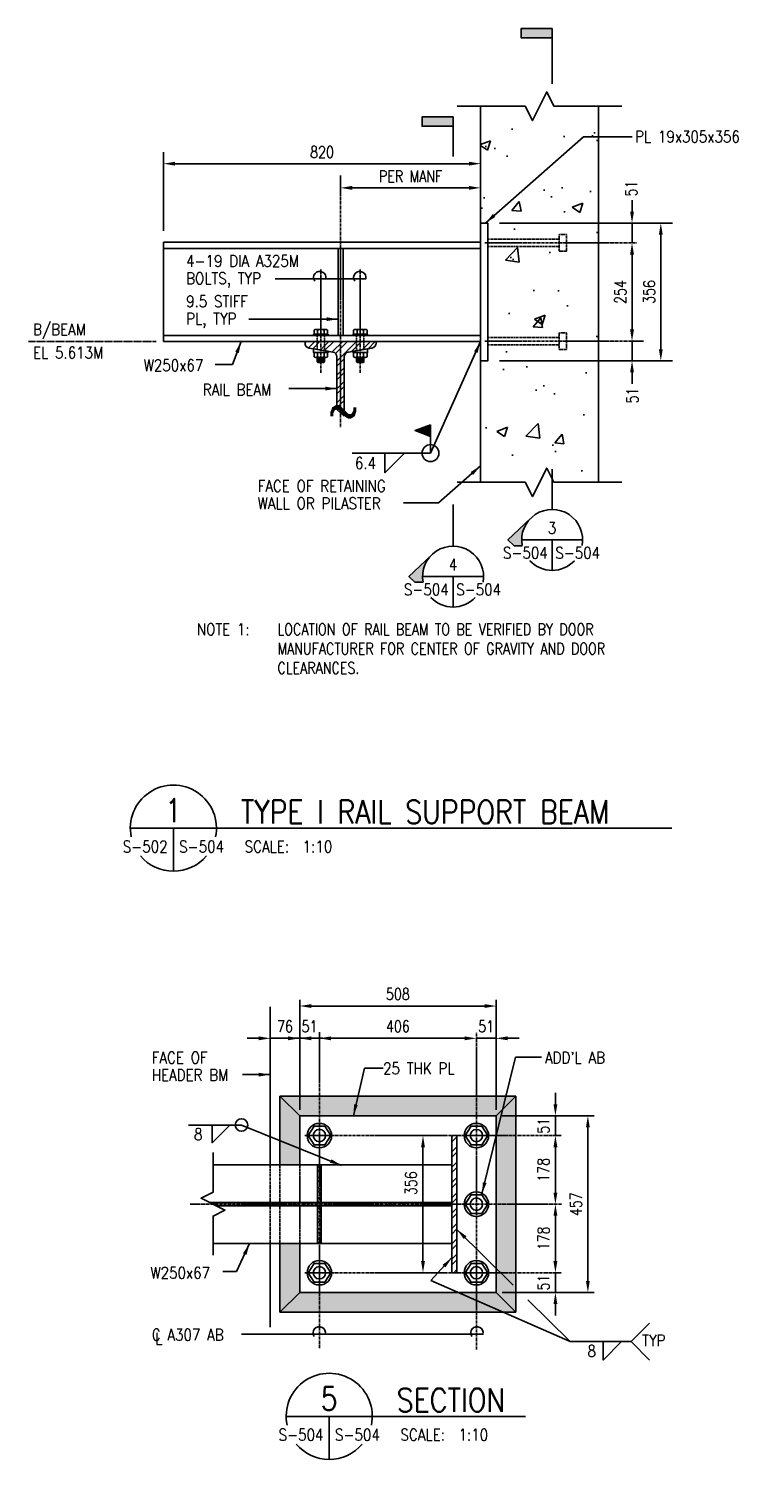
# Model space of a CAD drawing. Header units: millimetres. Extents: x 0 to 8375, y 0 to 3703.
# Tile 1 of 3: x 0 to 1879, y 0 to 3703. Entities that reach past the tile are written whole.
import ezdxf
from ezdxf.enums import TextEntityAlignment as Align

# ---------------------------------------------------------------- set-up
doc = ezdxf.new("R2010")
doc.units = ezdxf.units.MM
for name, pattern in [('CENTER2', [1.125, 0.75, -0.125, 0.125, -0.125]), ('HIDDEN', [0.375, 0.25, -0.125]), ('HIDDEN2', [0.1875, 0.125, -0.0625]), ('PHANTOM2', [1.25, 0.625, -0.125, 0.125, -0.125, 0.125, -0.125])]:
    doc.linetypes.add(name, pattern=pattern)
for name, color, linetype in [('S-ANNO-CNTR', 1, 'CENTER2'), ('S-ANNO-DIMS', 2, 'Continuous'), ('S-ANNO-PATT', 1, 'Continuous'), ('S-ANNO-SYMB', 4, 'Continuous'), ('S-ANNO-SYMB_5', 2, 'Continuous'), ('S-ANNO-TEXT', 3, 'Continuous'), ('S-ANNO-TEXT_14', 14, 'Continuous'), ('S-DETL-CONC', 4, 'Continuous'), ('S-DETL-HIDE', 2, 'HIDDEN'), ('S-DETL-MBND', 1, 'Continuous'), ('S-DETL-MBND-HIDE', 1, 'HIDDEN2'), ('S-DETL-MBND2', 2, 'Continuous'), ('S-DETL-PATT', 1, 'Continuous'), ('S-DETL-STLS', 3, 'Continuous'), ('S-DETL-STLS5', 2, 'Continuous'), ('S-SECT-PATT', 1, 'Continuous')]:
    doc.layers.add(name, color=color, linetype=linetype)
doc.styles.add('ROMANS', font='ROMANS.shx', dxfattribs={"width": 0.8})
doc.styles.add('Text', font='romans.shx', dxfattribs={"width": 0.8, "height": 3})
doc.dimstyles.new('NFL_1', dxfattribs={"dimscale": 0, "dimtxt": 3, "dimasz": 3.3, "dimexe": 3, "dimexo": 3, "dimgap": 1.5, "dimtad": 1, "dimdec": 0, "dimzin": 3, "dimdsep": 46, "dimtxsty": 'Text', "dimblk2": 'ARCHTICK', "dimcen": 3, "dimdle": 3, "dimclrd": 1, "dimclre": 1, "dimclrt": 2, "dimadec": 0, "dimazin": 0, "dimtfac": 0.75, "dimtdec": 0, "dimtmove": 2, "dimatfit": 3, "dimfxl": 0.125, "dimtfillclr": 1, "dimfrac": 2, "dimtolj": 1, "dimtzin": 0, "dimarcsym": 1})
doc.dimstyles.get("Standard").update_dxf_attribs({"dimtxt": 0.125, "dimasz": 0.125, "dimexe": 0.18, "dimexo": 0.0625, "dimgap": 0.125, "dimtad": 0, "dimtih": 1, "dimtoh": 1, "dimdec": 4, "dimzin": 0, "dimdsep": 46, "dimtxsty": 'Text', "dimcen": 0.125, "dimclrt": 2, "dimadec": 0, "dimazin": 0, "dimtfac": 1, "dimtdec": 4, "dimtofl": 0, "dimtmove": 0, "dimatfit": 3, "dimfxl": 0.18, "dimtolj": 1, "dimtzin": 0, "dimarcsym": 0})

# ---------------------------------------------------------------- blocks, each defined once
blk = doc.blocks.new('FLAG')
at = {"layer": 'S-ANNO-PATT'}
blk.add_hatch(color=256, dxfattribs=at).paths.add_polyline_path([(-11.91, 8.03), (-14.29, 8.03), (-14.29, 0), (-11.91, 0)])
at = {"layer": 'S-ANNO-SYMB'}
blk.add_lwpolyline([(0, 0), (-14.29, 0), (-14.29, 8.03), (-11.91, 8.03), (-11.91, 0)], dxfattribs=at)
blk = doc.blocks.new('A$C450A5299')
at = {"layer": 'S-DETL-MBND'}
blk.add_lwpolyline([(29.3, 0), (13.9, 24.1), (-13.9, 24.1), (-29.3, 0), (-13.9, -24.1), (13.9, -24.1)], close=True, dxfattribs=at)
for radius in [31.6, 16]:
    blk.add_circle((0, 0), radius, dxfattribs=at)
blk = doc.blocks.new('*D52')
at = {"layer": 'Defpoints', "color": 0, "transparency": 16777216}
for p in [(806.8, 3264.8), (1168.8, 3290.7), (1168.8, 3199.2)]:
    blk.add_point(p, dxfattribs=at)
at = {"layer": 'S-ANNO-TEXT', "color": 1, "lineweight": -2, "transparency": 16777216}
for p, q in [((806.8, 3294.8), (806.8, 3320.7)), ((1168.8, 3229.2), (1168.8, 3320.7)), ((836.8, 3290.7), (1138.8, 3290.7))]:
    blk.add_line(p, q, dxfattribs=at)
at = {"layer": 'S-ANNO-TEXT', "color": 1, "transparency": 16777216}
for points in [[(836.8, 3295.7), (836.8, 3285.7), (806.8, 3290.7)], [(1138.8, 3295.7), (1138.8, 3285.7), (1168.8, 3290.7)]]:
    blk.add_solid(points, dxfattribs=at)
at = {"layer": 'S-ANNO-TEXT', "color": 2, "transparency": 16777216, "insert": (987.8, 3320.7), "char_height": 30, "attachment_point": 5, "style": 'Text'}
blk.add_mtext('\\A1;PER MANF', dxfattribs=at)
blk = doc.blocks.new('_ArchTick')
at = {"color": 0, "linetype": 'ByBlock', "const_width": 0.15}
blk.add_lwpolyline([(-0.5, -0.5), (0.5, 0.5)], dxfattribs=at)
blk = doc.blocks.new('*D51')
at = {"layer": 'Defpoints', "color": 0, "transparency": 16777216}
for p in [(1168.8, 3353.3), (1168.8, 3263.1), (348.8, 3149.9)]:
    blk.add_point(p, dxfattribs=at)
at = {"layer": 'S-ANNO-TEXT', "color": 1, "lineweight": -2, "transparency": 16777216}
for p, q in [((348.8, 3179.9), (348.8, 3383.3)), ((1168.8, 3293.1), (1168.8, 3383.3)), ((378.8, 3353.3), (1138.8, 3353.3))]:
    blk.add_line(p, q, dxfattribs=at)
at = {"layer": 'S-ANNO-TEXT', "color": 1, "transparency": 16777216}
for points in [[(378.8, 3358.3), (378.8, 3348.3), (348.8, 3353.3)], [(1138.8, 3358.3), (1138.8, 3348.3), (1168.8, 3353.3)]]:
    blk.add_solid(points, dxfattribs=at)
at = {"layer": 'S-ANNO-TEXT', "color": 2, "transparency": 16777216, "insert": (758.8, 3383.3), "char_height": 30, "attachment_point": 5, "style": 'Text'}
blk.add_mtext('\\A1;820', dxfattribs=at)
blk = doc.blocks.new('*D59')
at = {"layer": 'Defpoints', "color": 0, "transparency": 16777216}
for p in [(1521.9, 2894.2), (1560.5, 2894.2), (1187.8, 2843.2)]:
    blk.add_point(p, dxfattribs=at)
at = {"layer": 'S-ANNO-TEXT', "color": 1, "lineweight": -2, "transparency": 16777216}
for p, q in [((1560.5, 2924.2), (1560.5, 2954.2)), ((1551.9, 2894.2), (1590.5, 2894.2)), ((1560.5, 2843.2), (1560.5, 2894.2)), ((1217.8, 2843.2), (1590.5, 2843.2)), ((1560.5, 2813.2), (1560.5, 2783.2))]:
    blk.add_line(p, q, dxfattribs=at)
at = {"layer": 'S-ANNO-TEXT', "color": 1, "transparency": 16777216}
for points in [[(1555.5, 2924.2), (1565.5, 2924.2), (1560.5, 2894.2)], [(1555.5, 2813.2), (1565.5, 2813.2), (1560.5, 2843.2)]]:
    blk.add_solid(points, dxfattribs=at)
at = {"layer": 'S-ANNO-TEXT', "color": 2, "transparency": 16777216, "insert": (1561.6, 2753.6), "char_height": 30, "attachment_point": 5, "rotation": 90, "style": 'Text'}
blk.add_mtext('\\A1;51', dxfattribs=at)
blk = doc.blocks.new('*D58')
at = {"layer": 'Defpoints', "color": 0, "transparency": 16777216}
for p in [(1560.5, 3148.2), (1560.5, 3148.2), (1521.9, 2894.2)]:
    blk.add_point(p, dxfattribs=at)
at = {"layer": 'S-ANNO-TEXT', "color": 1, "lineweight": -2, "transparency": 16777216}
for p, q in [((1560.5, 2924.2), (1560.5, 3118.2)), ((1551.9, 2894.2), (1590.5, 2894.2))]:
    blk.add_line(p, q, dxfattribs=at)
at = {"layer": 'S-ANNO-TEXT', "color": 1, "transparency": 16777216}
for points in [[(1555.5, 3118.2), (1565.5, 3118.2), (1560.5, 3148.2)], [(1555.5, 2924.2), (1565.5, 2924.2), (1560.5, 2894.2)]]:
    blk.add_solid(points, dxfattribs=at)
at = {"layer": 'S-ANNO-TEXT', "color": 2, "transparency": 16777216, "insert": (1530.5, 3021.2), "char_height": 30, "attachment_point": 5, "rotation": 90, "style": 'Text'}
blk.add_mtext('\\A1;254', dxfattribs=at)
blk = doc.blocks.new('*D60')
at = {"layer": 'Defpoints', "color": 0, "transparency": 16777216}
for p in [(1187.8, 3199.2), (1560.5, 3199.2), (1560.5, 3148.2)]:
    blk.add_point(p, dxfattribs=at)
at = {"layer": 'S-ANNO-TEXT', "color": 1, "lineweight": -2, "transparency": 16777216}
for p, q in [((1560.5, 3229.2), (1560.5, 3259.2)), ((1217.8, 3199.2), (1590.5, 3199.2)), ((1560.5, 3148.2), (1560.5, 3199.2)), ((1560.5, 3118.2), (1560.5, 3088.2))]:
    blk.add_line(p, q, dxfattribs=at)
at = {"layer": 'S-ANNO-TEXT', "color": 1, "transparency": 16777216}
for points in [[(1555.5, 3229.2), (1565.5, 3229.2), (1560.5, 3199.2)], [(1555.5, 3118.2), (1565.5, 3118.2), (1560.5, 3148.2)]]:
    blk.add_solid(points, dxfattribs=at)
at = {"layer": 'S-ANNO-TEXT', "color": 2, "transparency": 16777216, "insert": (1558.5, 3289), "char_height": 30, "attachment_point": 5, "rotation": 90, "style": 'Text'}
blk.add_mtext('\\A1;51', dxfattribs=at)
blk = doc.blocks.new('*D57')
at = {"layer": 'Defpoints', "color": 0, "transparency": 16777216}
for p in [(1187.8, 3199.2), (1634.9, 3199.2), (1187.8, 2843.2)]:
    blk.add_point(p, dxfattribs=at)
at = {"layer": 'S-ANNO-TEXT', "color": 1, "lineweight": -2, "transparency": 16777216}
for p, q in [((1217.8, 3199.2), (1664.9, 3199.2)), ((1634.9, 2873.2), (1634.9, 3169.2)), ((1217.8, 2843.2), (1664.9, 2843.2))]:
    blk.add_line(p, q, dxfattribs=at)
at = {"layer": 'S-ANNO-TEXT', "color": 1, "transparency": 16777216}
for points in [[(1629.9, 3169.2), (1639.9, 3169.2), (1634.9, 3199.2)], [(1629.9, 2873.2), (1639.9, 2873.2), (1634.9, 2843.2)]]:
    blk.add_solid(points, dxfattribs=at)
at = {"layer": 'S-ANNO-TEXT', "color": 2, "transparency": 16777216, "insert": (1604.9, 3021.2), "char_height": 30, "attachment_point": 5, "rotation": 90, "style": 'Text'}
blk.add_mtext('\\A1;356', dxfattribs=at)

msp = doc.modelspace()

# ---------------------------------------------------------------- hatches: boundary and pattern name
at = {"layer": 'S-ANNO-PATT'}
for points in [[(1017.4, 3450.3), (1017.4, 3474.1), (1097.7, 3474.1), (1097.7, 3450.3)], [(1296.9, 2434), (1239.7, 2379.6), (1255.3, 2364.7), (1276.5, 2364.7, -0.24246)], [(1040.7, 2339.1), (983.6, 2284.7), (999.1, 2269.9), (1020.3, 2269.9, -0.24246)]]:
    msp.add_hatch(color=256, dxfattribs=at).paths.add_polyline_path(points)
at = {"layer": 'S-DETL-PATT'}
h = msp.add_hatch(dxfattribs=at)
h.set_pattern_fill('AR-CONC', color=256, scale=40, style=0)
h.set_pattern_definition([(50, (-26425.11, -15068.25), (286.904, -25.1009), [30, -330]), (355, (-26425.1, -15068.25), (-55.5005, 300.8769), [24, -264]), (100.4514, (-26401.2, -15070.34), (231.4038, 275.7758), [25.496, -280.4568]), (46.1842, (-26425.1, -14988.25), (426.8964, -66.2076), [45, -495]), (96.6356, (-26389.54, -14993.77), (373.865, 389.647), [38.244, -420.685]), (351.1842, (-26425.1, -14988.25), (373.865, 389.6474), [36, -396]), (21, (-26385.11, -15008.25), (238.7628, -161.0476), [30, -330]), (326, (-26385.1, -15008.25), (97.3261, 290.06), [24, -264]), (71.4514, (-26365.22, -15021.67), (336.089, 129.0122), [25.496, -280.4568]), (37.5, (-26425.11, -15068.25), (4.86394, 133.15754), [0, -260.8, 0, -268, 0, -265]), (7.5, (-26425.11, -15068.25), (105.2278, 157.7647), [0, -152.8, 0, -254.8, 0, -101]), (327.5, (-26514.31, -15068.25), (213.52897, -9.02195), [0, -100, 0, -312, 0, -414]), (317.5, (-26554.31, -15068.25), (233.2745, 40.042), [0, -130, 0, -207.2, 0, -294])])
h.paths.add_polyline_path([(1473.8, 2894.2), (1390.8, 2894.2), (1390.8, 2872.7), (1371.8, 2872.7), (1371.8, 2884.7), (1187.8, 2884.7), (1187.8, 2843.2), (1168.8, 2843.2), (1168.8, 2528.7), (1284.2, 2528.7), (1302.8, 2491.6), (1339.8, 2565.7), (1358.3, 2528.7), (1473.8, 2528.7)])
h.paths.add_polyline_path([(1371.8, 2903.7), (1371.8, 2915.7), (1390.8, 2915.7), (1390.8, 2894.2), (1473.8, 2894.2), (1473.8, 3148.2), (1390.8, 3148.2), (1390.8, 3126.7), (1371.8, 3126.7), (1371.8, 3138.7), (1187.8, 3138.7), (1187.8, 2903.7)])
h.paths.add_polyline_path([(1371.8, 3169.7), (1390.8, 3169.7), (1390.8, 3148.2), (1473.8, 3148.2), (1473.8, 3502.1), (1358.3, 3502.1), (1339.8, 3539.1), (1302.8, 3465), (1284.2, 3502.1), (1168.8, 3502.1), (1168.8, 3199.2), (1187.8, 3199.2), (1187.8, 3157.7), (1371.8, 3157.7)])
h.paths.add_polyline_path([(1565.8, 3400.9), (1879.5, 3400.9), (1879.5, 3445.9), (1565.8, 3445.9)], flags=9)
h = msp.add_hatch(dxfattribs=at)
h.set_pattern_fill('ANSI31', color=256, scale=25.4, angle=140, style=0)
h.set_pattern_definition([(185, (950.6314, 3013.5174), (0.27672, -3.16292), [])])
h.paths.add_polyline_path([(765.3, 2851.8), (755.8, 2851.8), (755.8, 2840.7), (765.3, 2840.7)])
h.paths.add_polyline_path([(755.8, 2851.8), (746.2, 2851.8), (746.2, 2840.7), (755.8, 2840.7)])
h = msp.add_hatch(dxfattribs=at)
h.set_pattern_fill('ANSI31', color=256, scale=25.4, angle=140, style=0)
h.set_pattern_definition([(355, (662.8955, 3013.5174), (-0.27672, -3.16292), [])])
h.paths.add_polyline_path([(848.2, 2851.8), (857.8, 2851.8), (857.8, 2840.7), (848.2, 2840.7)])
h.paths.add_polyline_path([(857.8, 2851.8), (867.3, 2851.8), (867.3, 2840.7), (857.8, 2840.7)])
msp.add_hatch(color=256, dxfattribs=at).paths.add_polyline_path([(1039.3, 2677.6), (999.3, 2662.6), (1039.3, 2647.6)])
h = msp.add_hatch(dxfattribs=at)
h.set_pattern_fill('AR-SAND', color=256, scale=10, angle=270, style=0)
h.set_pattern_definition([(307.5, (-26210.624, -15068.249), (19.268238, 0.6299336), [0, -15.2, 0, -17, 0, -16.25]), (277.5, (-26210.624, -15068.25), (28.22146, -17.697767), [0, -8.2, 0, -13.7, 0, -5.25]), (237.5, (-26210.624, -15055.949), (0.0565905, -31.141419), [0, -5, 0, -18, 0, -23.5]), (227.5, (-26210.624, -15055.95), (8.776756, -30.061266), [0, -2.5, 0, -11.8, 0, -13.5])])
h.paths.add_polyline_path([(701, 889), (650, 940), (650, 762.5), (701, 762.5)])
h.paths.add_polyline_path([(752, 940), (650, 940), (701, 889), (752, 889)])
h.paths.add_polyline_path([(1158, 889), (1158, 940), (752, 940), (752, 889)])
h.paths.add_polyline_path([(1158, 940), (1158, 889), (1209, 889), (1260, 940)])
h.paths.add_polyline_path([(1260, 940), (1209, 889), (1209, 838), (1260, 838)])
h.paths.add_polyline_path([(1260, 838), (1209, 838), (1209, 660.5), (1260, 660.5)])
h.paths.add_polyline_path([(1260, 660.5), (1209, 660.5), (1209, 483), (1260, 483)])
h.paths.add_polyline_path([(1260, 483), (1209, 483), (1209, 432), (1260, 381)])
h.paths.add_polyline_path([(1260, 381), (1209, 432), (1158, 432), (1158, 381)])
h.paths.add_polyline_path([(1158, 381), (1158, 432), (752, 432), (752, 381)])
h.paths.add_polyline_path([(752, 381), (752, 432), (701, 432), (650, 381)])
h.paths.add_polyline_path([(650, 381), (701, 432), (701, 558.5), (650, 558.5)])
h = msp.add_hatch(dxfattribs=at)
h.set_pattern_fill('STEEL', color=256, scale=225, style=0)
h.set_pattern_definition([(45, (-34985.686, -17479.034), (-19.887378, 19.887378), []), (45, (-34985.686, -17464.972), (-19.887378, 19.887378), [])])
h.paths.add_polyline_path([(1094.6, 838), (1094.6, 483), (1107.6, 483), (1107.6, 838)])
h = msp.add_hatch(dxfattribs=at)
h.set_pattern_fill('STEEL', color=256, scale=150, angle=270, style=0)
h.set_pattern_definition([(315, (-34985.686, -17479.034), (13.258252, 13.258252), []), (315, (-34976.31, -17479.034), (13.258252, 13.258252), [])])
h.paths.add_polyline_path([(752, 762.5), (747.2, 762.5), (747.2, 665), (752, 665)])
h.paths.add_polyline_path([(756.7, 762.5), (752, 762.5), (752, 665), (756.7, 665)])
h.paths.add_polyline_path([(756.7, 656.1), (752, 656.1), (752, 558.5), (756.7, 558.5)])
h.paths.add_polyline_path([(752, 656.1), (747.2, 656.1), (747.2, 558.5), (752, 558.5)])
h = msp.add_hatch(dxfattribs=at)
h.set_pattern_fill('STEEL', color=256, scale=175, style=0)
h.set_pattern_definition([(45, (-34985.686, -17479.034), (-15.467961, 15.467961), []), (45, (-34985.686, -17468.097), (-15.467961, 15.467961), [])])
h.paths.add_polyline_path([(752, 660.5), (752, 656.1), (1094.6, 656.1), (1094.6, 660.5)])
h.paths.add_polyline_path([(752, 665), (752, 660.5), (1094.6, 660.5), (1094.6, 665)])
h.paths.add_polyline_path([(701, 660.5), (701, 656.1), (752, 656.1), (752, 660.5)])
h.paths.add_polyline_path([(701, 665), (701, 660.5), (752, 660.5), (752, 665)])
h.paths.add_polyline_path([(701, 656.1), (701, 660.5), (650, 660.5), (650, 656.1)])
h.paths.add_polyline_path([(650, 665), (650, 660.5), (701, 660.5), (701, 665)])
h.paths.add_polyline_path([(650, 656.1), (650, 660.5), (625, 660.5), (625, 656.1)])
h.paths.add_polyline_path([(625, 665), (625, 660.5), (650, 660.5), (650, 665)])
h.paths.add_polyline_path([(476.9, 660.5), (485.8, 656.1), (625, 656.1), (625, 660.5)])
h.paths.add_polyline_path([(468, 665), (476.9, 660.5), (625, 660.5), (625, 665)])
at = {"layer": 'S-SECT-PATT'}
h = msp.add_hatch(dxfattribs=at)
h.set_pattern_fill('STEEL', color=256, scale=203, style=0)
h.set_pattern_definition([(45, (-26610.114, -15068.25), (-17.942835, 17.942835), []), (45, (-26610.114, -15055.562), (-17.942835, 17.942835), [])])
h.paths.add_polyline_path([(857.8, 2892.9), (857.8, 2871), (887.9, 2876, 0.366629), (898.8, 2888.8), (898.8, 2892.9)])
h.paths.add_polyline_path([(806.8, 2892.9), (806.8, 2708.7), (816.3, 2700.2), (816.3, 2853.1, -0.366629), (827.1, 2865.9), (857.8, 2871), (857.8, 2892.9)])
h.paths.add_polyline_path([(806.8, 2892.9), (755.8, 2892.9), (755.8, 2871), (786.4, 2865.9, -0.366629), (797.3, 2853.1), (797.3, 2717.2), (806.8, 2708.7)])
h.paths.add_polyline_path([(714.8, 2892.9), (714.8, 2888.8, 0.366629), (725.6, 2876), (755.8, 2871), (755.8, 2892.9)])

# ---------------------------------------------------------------- linework, layer by layer
at = {"layer": 'Defpoints'}
msp.add_line((797.3, 2717.2), (816.3, 2700.2), dxfattribs=at)
at = {"layer": 'S-ANNO-CNTR', "color": 1, "ltscale": 10}
for p, q in [((806.8, 3322.5), (806.8, 2670.9)), ((1179.8, 3148.2), (1573.1, 3148.2)), ((755.8, 2811.6), (755.8, 3081.7)), ((857.8, 2811.6), (857.8, 3081.7)), ((1179.8, 2894.2), (1573.1, 2894.2)), ((752, 288.2), (752, 1105.6)), ((1158, 284), (1158, 1105.6)), ((714.4, 838), (1378.3, 838)), ((1378.3, 660.5), (417.7, 660.5)), ((714.4, 483), (1378.3, 483))]:
    msp.add_line(p, q, dxfattribs=at)
at = {"layer": 'S-ANNO-DIMS', "linetype": 'PHANTOM2', "ltscale": 10}
msp.add_line((329.6, 2892.9), (0, 2892.9), dxfattribs=at)
at = {"layer": 'S-ANNO-DIMS'}
msp.add_line((1039.3, 2604.3), (1039.3, 2677.6), dxfattribs=at)
at = {"layer": 'S-ANNO-DIMS', "color": 2}
for p, q in [((701, 904.9), (701, 1189.2)), ((1209, 904.9), (1209, 1189.2)), ((731, 1173.3), (1179, 1173.3)), ((595, 1089.7), (565, 1089.7)), ((625, 1089.7), (701, 1089.7)), ((671, 1089.7), (641, 1089.7)), ((701, 904.9), (701, 1105.6)), ((701, 904.9), (701, 1105.6)), ((701, 1089.7), (752, 1089.7)), ((731, 1089.7), (761, 1089.7)), ((782, 1089.7), (812, 1089.7)), ((782, 1089.7), (1128, 1089.7)), ((1128, 1089.7), (1098, 1089.7)), ((1158, 1089.7), (1209, 1089.7)), ((1209, 904.9), (1209, 1105.6)), ((1239, 1089.7), (1269, 1089.7)), ((1362.4, 919), (1362.4, 949)), ((1224.9, 889), (1378.3, 889)), ((1224.9, 889), (1462.2, 889)), ((1362.4, 838), (1362.4, 889)), ((1446.3, 462), (1446.3, 859)), ((1078.7, 838), (1004, 838)), ((1019.9, 513), (1019.9, 808)), ((1362.4, 690.5), (1362.4, 808)), ((1362.4, 808), (1362.4, 778)), ((1362.4, 513), (1362.4, 630.5)), ((1362.4, 513), (1362.4, 543)), ((1078.7, 483), (1004, 483)), ((1362.4, 432), (1362.4, 483)), ((1224.9, 432), (1378.3, 432)), ((1224.9, 432), (1462.2, 432)), ((1362.4, 402), (1362.4, 372))]:
    msp.add_line(p, q, dxfattribs=at)
at = {"layer": 'S-ANNO-DIMS'}
for points in [[(637.4, 3054.9), (872, 3054.9, 1.5522), (843.4, 3049.4)], [(550.6, 323.7), (1175, 323.7, 1.5522), (1146.4, 318.2)]]:
    msp.add_lwpolyline(points, format="xyb", dxfattribs=at)
for points in [[(1039.3, 2677.6), (999.3, 2662.6), (1039.3, 2647.6), (1039.3, 2677.6)], [(921.5, 2604.3), (921.5, 2553.4), (972.4, 2604.3)], [(474.5, 865.3), (474.5, 819.4), (520.4, 865.3)], [(1291.3, 413.3), (1400.9, 304.9), (1558.4, 304.9)], [(1606.1, 257.2), (1558.4, 304.9), (1606.1, 352.5)], [(1486, 304.9), (1486, 257.2), (1533.7, 304.9)]]:
    msp.add_lwpolyline(points, dxfattribs=at)
for centre, radius in [((1039.3, 2604.3), 21.8), ((550.6, 865.3), 16.2)]:
    msp.add_circle(centre, radius, dxfattribs=at)
for centre in [(752.8, 3058.6), (751.5, 327.5)]:
    msp.add_arc(centre, 16, 346.5795, 215.4134, dxfattribs=at)
at = {"layer": 'S-ANNO-DIMS', "color": 2}
for points in [[(731, 1178.3), (731, 1168.3), (701, 1173.3)], [(1179, 1178.3), (1179, 1168.3), (1209, 1173.3)], [(595, 1094.7), (595, 1084.7), (625, 1089.7)], [(671, 1094.7), (671, 1084.7), (701, 1089.7)], [(731, 1094.7), (731, 1084.7), (701, 1089.7)], [(782, 1094.7), (782, 1084.7), (752, 1089.7)], [(782, 1094.7), (782, 1084.7), (752, 1089.7)], [(1128, 1094.7), (1128, 1084.7), (1158, 1089.7)], [(1128, 1094.7), (1128, 1084.7), (1158, 1089.7)], [(1239, 1094.7), (1239, 1084.7), (1209, 1089.7)], [(1357.4, 919), (1367.4, 919), (1362.4, 889)], [(1441.3, 859), (1451.3, 859), (1446.3, 889)], [(1014.9, 808), (1024.9, 808), (1019.9, 838)], [(1357.4, 808), (1367.4, 808), (1362.4, 838)], [(1357.4, 808), (1367.4, 808), (1362.4, 838)], [(1357.4, 690.5), (1367.4, 690.5), (1362.4, 660.5)], [(1357.4, 630.5), (1367.4, 630.5), (1362.4, 660.5)], [(1014.9, 513), (1024.9, 513), (1019.9, 483)], [(1357.4, 513), (1367.4, 513), (1362.4, 483)], [(1357.4, 513), (1367.4, 513), (1362.4, 483)], [(1441.3, 462), (1451.3, 462), (1446.3, 432)], [(1357.4, 402), (1367.4, 402), (1362.4, 432)]]:
    msp.add_solid(points, dxfattribs=at)
at = {"layer": 'S-ANNO-SYMB'}
for p, q in [((1353.9, 2458.3), (1353.9, 2563.1)), ((1097.7, 2363.5), (1097.7, 2471.1)), ((1275.1, 2379.6), (1432.7, 2379.6)), ((1353.9, 2379.6), (1353.9, 2300.8)), ((1296.9, 2325.2), (1296.4, 2325.6)), ((1018.9, 2284.7), (1176.5, 2284.7)), ((1097.7, 2284.7), (1097.7, 2205.9)), ((1040.7, 2230.3), (1040.2, 2230.7))]:
    msp.add_line(p, q, dxfattribs=at)
for points in [[(1097.7, 3371.5), (1097.7, 3474.1), (1017.4, 3474.1), (1017.4, 3450.3), (1097.7, 3450.3)], [(1296.9, 2434), (1239.7, 2379.6), (1255.3, 2364.7), (1276.5, 2364.7)], [(1040.7, 2339.1), (983.6, 2284.7), (999.1, 2269.9), (1020.3, 2269.9)]]:
    msp.add_lwpolyline(points, dxfattribs=at)
for centre, start, end in [((1353.9, 2379.6), 349.148, 190.852), ((1097.7, 2284.7), 349.148, 190.852), ((1353.9, 2379.6), 223.2227, 316.7773), ((1097.7, 2284.7), 223.2227, 316.7773)]:
    msp.add_arc(centre, 78.8, start, end, dxfattribs=at)
at = {"layer": 'S-ANNO-SYMB_5'}
for p, q in [((263, 1633.6), (548.9, 1633.6)), ((374.4, 1633.6), (374.4, 1522.2)), ((548.9, 1633.6), (1663.7, 1633.6)), ((666.1, 111.4), (951.9, 111.4)), ((777.4, 111.4), (777.4, 0)), ((951.9, 111.4), (1285, 111.4))]:
    msp.add_line(p, q, dxfattribs=at)
for centre, start, end in [((374.4, 1633.6), 348.1652, 191.8348), ((374.4, 1633.6), 220.0956, 319.9044), ((777.4, 111.4), 348.1652, 191.8348), ((777.4, 111.4), 220.0956, 319.9044)]:
    msp.add_arc(centre, 111.4, start, end, dxfattribs=at)
at = {"layer": 'S-DETL-CONC'}
for points in [[(1534.5, 3502.1), (1358.3, 3502.1), (1339.8, 3539.1), (1302.8, 3465), (1284.2, 3502.1), (1108, 3502.1)], [(1168.8, 3502.1), (1168.8, 2528.7)], [(1473.8, 3502.1), (1473.8, 2528.7)], [(1534.5, 2528.7), (1358.3, 2528.7), (1339.8, 2565.7), (1302.8, 2491.6), (1284.2, 2528.7), (1108, 2528.7)]]:
    msp.add_lwpolyline(points, dxfattribs=at)
at = {"layer": 'S-DETL-HIDE', "linetype": 'HIDDEN', "ltscale": 10}
msp.add_line((650, 762.5), (650, 558.5), dxfattribs=at)
at = {"layer": 'S-DETL-HIDE', "linetype": 'HIDDEN'}
msp.add_lwpolyline([(701, 762.5), (701, 558.5)], dxfattribs=at)
at = {"layer": 'S-DETL-MBND', "linetype": 'HIDDEN', "ltscale": 10}
for p, q in [((1187.8, 3157.7), (1371.8, 3157.7)), ((1187.8, 3138.7), (1371.8, 3138.7)), ((1187.8, 2903.7), (1371.8, 2903.7)), ((1187.8, 2884.7), (1371.8, 2884.7))]:
    msp.add_line(p, q, dxfattribs=at)
at = {"layer": 'S-DETL-MBND'}
for p, q in [((769.2, 2924.5), (742.3, 2924.5)), ((844.3, 2924.5), (871.2, 2924.5)), ((769.2, 2851.8), (742.3, 2851.8)), ((746.2, 2851.8), (746.2, 2840.7)), ((765.3, 2851.8), (765.3, 2840.7)), ((844.3, 2851.8), (871.2, 2851.8)), ((848.2, 2851.8), (848.2, 2840.7)), ((867.3, 2851.8), (867.3, 2840.7)), ((747.8, 2839.1), (746.2, 2840.7)), ((746.2, 2840.7), (765.3, 2840.7)), ((747.8, 2839.1), (763.7, 2839.1)), ((763.7, 2839.1), (765.3, 2840.7)), ((849.8, 2839.1), (848.2, 2840.7)), ((867.3, 2840.7), (848.2, 2840.7)), ((865.7, 2839.1), (849.8, 2839.1)), ((865.7, 2839.1), (867.3, 2840.7)), ((625, 1171.1), (625, 762.5)), ((625, 558.5), (625, 342.3))]:
    msp.add_line(p, q, dxfattribs=at)
at = {"layer": 'S-DETL-MBND', "linetype": 'HIDDEN', "ltscale": 10}
for points in [[(1390.8, 3169.7), (1371.8, 3169.7), (1371.8, 3126.7), (1390.8, 3126.7)], [(1390.8, 2915.7), (1371.8, 2915.7), (1371.8, 2872.7), (1390.8, 2872.7)]]:
    msp.add_lwpolyline(points, close=True, dxfattribs=at)
at = {"layer": 'S-DETL-MBND'}
for points in [[(737, 2908.6), (774.6, 2908.6), (774.6, 2911.8), (737, 2911.8)], [(876.6, 2908.6), (839, 2908.6), (839, 2911.8), (876.6, 2911.8)], [(737, 2874), (774.6, 2867.7), (774.6, 2864.5), (737, 2864.5)], [(876.6, 2874), (839, 2867.7), (839, 2864.5), (876.6, 2864.5)]]:
    msp.add_lwpolyline(points, close=True, dxfattribs=at)
for points in [[(747.5, 2911.8), (747.5, 2922.7), (747.5, 2922.7, 0.404496), (738.3, 2922.7), (738.3, 2911.8)], [(747.5, 2922.7, -0.222704), (764, 2922.7)], [(773.2, 2911.8), (773.2, 2922.7, 0.400784), (764, 2922.7), (764, 2911.8)], [(840.3, 2911.8), (840.3, 2922.7, -0.400784), (849.5, 2922.7), (849.5, 2911.8)], [(866, 2922.7, 0.222704), (849.5, 2922.7)], [(866, 2911.8), (866, 2922.7), (866, 2922.7, -0.404496), (875.2, 2922.7), (875.2, 2911.8)], [(747.5, 2864.5), (747.5, 2853.7), (747.5, 2853.7, -0.404496), (738.3, 2853.7), (738.3, 2864.5)], [(747.5, 2853.7, 0.222704), (764, 2853.7)], [(773.2, 2864.5), (773.2, 2853.7, -0.400784), (764, 2853.7), (764, 2864.5)], [(840.3, 2864.5), (840.3, 2853.7, 0.400784), (849.5, 2853.7), (849.5, 2864.5)], [(866, 2853.7, -0.222704), (849.5, 2853.7)], [(866, 2864.5), (866, 2853.7), (866, 2853.7, 0.404496), (875.2, 2853.7), (875.2, 2864.5)]]:
    msp.add_lwpolyline(points, format="xyb", dxfattribs=at)
at = {"layer": 'S-DETL-MBND-HIDE'}
for p, q in [((746.2, 2908.6), (746.2, 2872.4)), ((765.3, 2908.6), (765.3, 2869.2)), ((848.2, 2908.6), (848.2, 2869.2)), ((867.3, 2908.6), (867.3, 2872.4))]:
    msp.add_line(p, q, dxfattribs=at)
at = {"layer": 'S-DETL-MBND-HIDE', "linetype": 'HIDDEN', "ltscale": 10}
msp.add_line((625, 762.5), (625, 558.5), dxfattribs=at)
at = {"layer": 'S-DETL-MBND2'}
for p, q in [((650, 940), (1260, 940)), ((650, 940), (650, 762.5)), ((650, 940), (701, 889)), ((1260, 940), (1209, 889)), ((1260, 940), (1260, 381)), ((650, 558.5), (650, 381)), ((650, 381), (701, 432)), ((1260, 381), (1209, 432)), ((650, 381), (1260, 381))]:
    msp.add_line(p, q, dxfattribs=at)
at = {"layer": 'S-DETL-STLS', "color": 3, "linetype": 'Continuous'}
msp.add_line((348.8, 3149.9), (348.8, 2892.9), dxfattribs=at)
at = {"layer": 'S-DETL-STLS', "color": 3}
for p, q in [((348.8, 3149.9), (1168.8, 3149.9)), ((348.8, 3134.2), (1168.8, 3134.2)), ((800.4, 3133.9), (800.4, 2908.6)), ((813.1, 3133.9), (813.1, 2908.6)), ((348.8, 2908.6), (1168.8, 2908.6)), ((1168.8, 2892.9), (348.8, 2892.9))]:
    msp.add_line(p, q, dxfattribs=at)
at = {"layer": 'S-DETL-STLS'}
for p, q in [((1094.6, 762.5), (476.9, 762.5)), ((1094.6, 558.5), (476.9, 558.5))]:
    msp.add_line(p, q, dxfattribs=at)
at = {"layer": 'S-DETL-STLS', "color": 3}
msp.add_lwpolyline([(1168.8, 3199.2), (1187.8, 3199.2), (1187.8, 2843.2), (1168.8, 2843.2)], close=True, dxfattribs=at)
at = {"layer": 'S-DETL-STLS'}
msp.add_lwpolyline([(797.3, 2717.2), (797.3, 2853.1, 0.366629), (786.4, 2865.9), (725.6, 2876, -0.366629), (714.8, 2888.8), (714.8, 2892.9), (898.8, 2892.9), (898.8, 2888.8, -0.366629), (887.9, 2876), (827.1, 2865.9, 0.366629), (816.3, 2853.1), (816.3, 2700.2)], format="xyb", dxfattribs=at)
for points in [[(701, 558.5), (701, 432), (1209, 432), (1209, 432), (1209, 889), (701, 889), (701, 762.5)], [(476.9, 528.4), (476.9, 629.7), (507.7, 645.1), (446, 676), (476.9, 691.4), (476.9, 793.9)]]:
    msp.add_lwpolyline(points, dxfattribs=at)
at = {"layer": 'S-DETL-STLS5'}
for p, q in [((1094.6, 665), (468, 665)), ((1094.6, 656.1), (485.8, 656.1))]:
    msp.add_line(p, q, dxfattribs=at)
msp.add_lwpolyline([(1094.6, 838), (1094.6, 483), (1107.6, 483), (1107.6, 838)], close=True, dxfattribs=at)
for points in [[(756.7, 665), (756.7, 762.5), (747.2, 762.5), (747.2, 665)], [(747.2, 656.1), (747.2, 558.5), (756.7, 558.5), (756.7, 656.1)]]:
    msp.add_lwpolyline(points, dxfattribs=at)

# ---------------------------------------------------------------- block references
at = {"layer": 'S-ANNO-DIMS', "xscale": -10, "yscale": 10, "zscale": 10, "rotation": 90}
msp.add_blockref('FLAG', (1353.9, 3560), dxfattribs=at)
at = {"layer": 'S-DETL-PATT'}
for p in [(752, 838), (1158, 838), (1158, 660.5), (752, 483), (1158, 483)]:
    msp.add_blockref('A$C450A5299', p, dxfattribs=at)

# ---------------------------------------------------------------- texts
at = {"layer": 'S-ANNO-DIMS', "color": 3, "char_height": 30, "attachment_point": 5, "style": 'ROMANS'}
for s, insert in [('\\A1;508', (955, 1204.2)), ('\\A1;76', (663, 1120.6)), ('\\A1;51', (726.5, 1120.6)), ('\\A1;406', (955, 1120.6)), ('\\A1;51', (1183.5, 1120.6))]:
    msp.add_mtext(s, dxfattribs=dict(at, insert=insert))
at = {"layer": 'S-ANNO-DIMS', "color": 3, "char_height": 30, "attachment_point": 5, "rotation": 90, "style": 'ROMANS'}
for s, insert in [('\\A1;51', (1331.5, 863.5)), ('\\A1;178', (1331.5, 749.3)), ('356', (989, 714.7)), ('\\A1;457', (1415.4, 660.5)), ('\\A1;178', (1331.5, 571.8)), ('\\A1;51', (1331.5, 457.5))]:
    msp.add_mtext(s, dxfattribs=dict(at, insert=insert))
at = {"layer": 'S-ANNO-TEXT', "style": 'ROMANS', "width": 0.85}
for s, height, p in [('PL 19x305x356', 30, (1568.4, 3408.4)), ('4-19 DIA A325M', 30, (407.4, 3086.4)), ('BOLTS, TYP', 30, (407.4, 3041.4)), ('9.5 STIFF', 30, (407.4, 2982)), ('PL, TYP', 30, (407.4, 2937)), ('B/BEAM', 30, (11.3, 2909.2)), ('EL 5.613M', 30, (11.3, 2849.1)), ('W250x67', 30, (297.6, 2816.6)), ('RAIL BEAM', 30, (450.3, 2753.4)), ('6.4', 30, (843.9, 2563.4)), ('FACE OF RETAINING', 30, (592.4, 2504.1)), ('WALL OR PILASTER', 30, (592.4, 2459.1)), ('S-504', 30, (1362.1, 2331.2)), ('S-504', 30, (1105.9, 2236.3)), ('NOTE 1:', 30, (434.9, 2133.1)), ('S-504', 30.08, (389.3, 1570.9)), ('SCALE:  1:10', 30.079, (558.5, 1570.9)), ('FACE OF', 30, (318.5, 1024.8)), ("ADD'L AB", 30, (1335.4, 1024.8)), ('HEADER BM', 30, (318.5, 979.8)), ('25 THK PL', 30, (916.7, 996.8)), ('8', 30, (427.8, 826.5)), ('W250x67', 30, (315.1, 467.8)), ('C A307 AB', 30, (318.5, 307.5)), ('L', 30, (327.6, 297.4)), ('TYP', 30, (1586.9, 292.7)), ('8', 30, (1445.4, 265.6)), ('S-504', 30.08, (792.3, 48.7)), ('SCALE:  1:10', 30.079, (961.6, 48.7))]:
    msp.add_text(s, height=height, dxfattribs=at).set_placement(p)
for s, p in [('3', (1353.7, 2395.5)), ('4', (1097.6, 2300.7))]:
    msp.add_text(s, height=30, dxfattribs=at).set_placement(p, align=Align.CENTER)
for s, height, p in [('S-504', 30, (1342.6, 2331.2)), ('S-504', 30, (1086.4, 2236.3)), ('S-502', 30.08, (359.5, 1570.9)), ('S-504', 30.08, (762.6, 48.7))]:
    msp.add_text(s, height=height, dxfattribs=at).set_placement(p, align=Align.RIGHT)
at = {"layer": 'S-ANNO-TEXT', "insert": (643.4, 2163.1), "char_height": 30, "width": 1016.481, "attachment_point": 1, "style": 'ROMANS'}
msp.add_mtext('LOCATION OF RAIL BEAM TO BE VERIFIED BY DOOR MANUFACTURER FOR CENTER OF GRAVITY AND DOOR CLEARANCES.', dxfattribs=at)
at = {"layer": 'S-ANNO-TEXT_14', "style": 'ROMANS', "width": 0.85}
for s, p in [('1', (374.4, 1649.5)), ('5', (777.4, 127.3))]:
    msp.add_text(s, height=60.2, dxfattribs=at).set_placement(p, align=Align.CENTER)
for s, height, p in [('TYPE I RAIL SUPPORT BEAM', 60.158, (548.9, 1645.6)), ('SECTION', 60.16, (951.9, 123.4))]:
    msp.add_text(s, height=height, dxfattribs=at).set_placement(p)
at = {"layer": 'S-DETL-STLS', "style": 'ROMANS', "width": 0.85}
msp.add_text('~', height=90, rotation=177.3984, dxfattribs=at).set_placement((855, 2747.8))

# ---------------------------------------------------------------- dimensions: what is measured, and where the dimension line sits
at = {"layer": 'S-ANNO-TEXT'}
dim = msp.add_linear_dim(base=(1168.8, 3353.3), p1=(348.8, 3149.9), p2=(1168.8, 3263.1), dimstyle='NFL_1', override={"dimasz": 3}, dxfattribs=at)
dim.commit()
dim.dimension.update_dxf_attribs({"geometry": '*D51', "text_midpoint": (758.8, 3383.3)})
dim = msp.add_linear_dim(base=(1168.8, 3290.7), p1=(806.8, 3264.8), p2=(1168.8, 3199.2), text='PER MANF', dimstyle='NFL_1', override={"dimasz": 3}, dxfattribs=at)
dim.commit()
dim.dimension.update_dxf_attribs({"geometry": '*D52', "text_midpoint": (987.8, 3320.7)})
for base, p1, p2, picture, middle in [((1560.5, 3199.2), (1560.5, 3148.2), (1187.8, 3199.2), '*D60', (1558.5, 3289)), ((1560.5, 2894.2), (1187.8, 2843.2), (1521.9, 2894.2), '*D59', (1561.6, 2753.6))]:
    dim = msp.add_linear_dim(base=base, p1=p1, p2=p2, angle=90, dimstyle='NFL_1', override={"dimasz": 3}, dxfattribs=at)
    dim.commit()
    dim.dimension.update_dxf_attribs({"geometry": picture, "text_midpoint": middle, "dimtype": 160})
for base, p1, p2, picture, middle in [((1634.9, 3199.2), (1187.8, 2843.2), (1187.8, 3199.2), '*D57', (1604.9, 3021.2)), ((1560.5, 3148.2), (1521.9, 2894.2), (1560.5, 3148.2), '*D58', (1530.5, 3021.2))]:
    dim = msp.add_linear_dim(base=base, p1=p1, p2=p2, angle=90, dimstyle='NFL_1', override={"dimasz": 3}, dxfattribs=at)
    dim.commit()
    dim.dimension.update_dxf_attribs({"geometry": picture, "text_midpoint": middle})

# ---------------------------------------------------------------- leaders
at = {"layer": 'S-ANNO-DIMS'}
for points, override in [([(1181.3, 3199.4), (1435.4, 3423), (1561, 3423)], {"dimscale": 10, "dimtxt": 3, "dimasz": 3, "dimgap": 1.59, "dimzin": 3, "dimclrt": 3}), ([(800.4, 2950.9), (569.1, 2950.9)], {"dimscale": 10, "dimtxt": 3, "dimasz": 3, "dimgap": 1.59, "dimzin": 3, "dimclrt": 3}), ([(549.8, 2892.9), (526.9, 2833.6), (482.2, 2833.6)], {"dimscale": 10, "dimtxt": 3, "dimasz": 3, "dimgap": 1.59, "dimtad": 0, "dimtoh": 1, "dimzin": 3, "dimclrt": 3}), ([(1168.8, 2892.9), (1039.3, 2604.3), (837.1, 2604.3)], {"dimscale": 10, "dimtxt": 3, "dimasz": 3, "dimgap": 1.59, "dimzin": 3, "dimclrt": 3}), ([(797.3, 2771.2), (673.3, 2771.2)], {"dimscale": 10, "dimtxt": 3, "dimasz": 3, "dimgap": 1.59, "dimzin": 3, "dimclrt": 3}), ([(1168.8, 2571.3), (1059.8, 2475.7), (969.9, 2475.7)], {"dimscale": 10, "dimtxt": 3, "dimasz": 3, "dimgap": 1.59, "dimzin": 3, "dimclrt": 3}), ([(1172.4, 687.1), (1259.1, 1041.1), (1326.8, 1041.1)], {"dimscale": 10, "dimtxt": 3, "dimasz": 3, "dimgap": 1.59, "dimzin": 3, "dimclrt": 3}), ([(625, 995.7), (553.4, 995.7)], {"dimscale": 10, "dimtxt": 3, "dimasz": 3, "dimgap": 1.59, "dimzin": 3, "dimclrt": 3}), ([(839.8, 889), (868.2, 1012.4), (917, 1012.4)], {"dimscale": 10, "dimtxt": 3, "dimasz": 3, "dimgap": 1.59, "dimzin": 3, "dimclrt": 3}), ([(809.1, 760.9), (550.6, 865.3), (413.4, 865.3)], {"dimscale": 10, "dimtxt": 3, "dimasz": 3, "dimgap": 1.59, "dimzin": 3, "dimclrt": 3}), ([(1107.6, 595), (1252.9, 451.3)], {"dimscale": 10, "dimtxt": 3, "dimasz": 3, "dimgap": 1.59, "dimzin": 3, "dimclrt": 3}), ([(571.6, 558.5), (537.9, 486.6), (502.6, 486.6)], {"dimscale": 10, "dimtxt": 3, "dimasz": 3, "dimgap": 1.59, "dimzin": 3, "dimclrt": 3}), ([(1094.6, 522.3), (1040.3, 462.9), (1400.9, 304.9)], {"dimscale": 10, "dimtxt": 3, "dimasz": 3, "dimgap": 1.59, "dimzin": 3, "dimclrt": 3})]:
    msp.add_leader(points, dimstyle='Standard', override=override, dxfattribs=at)

doc.saveas('drawing.dxf')
